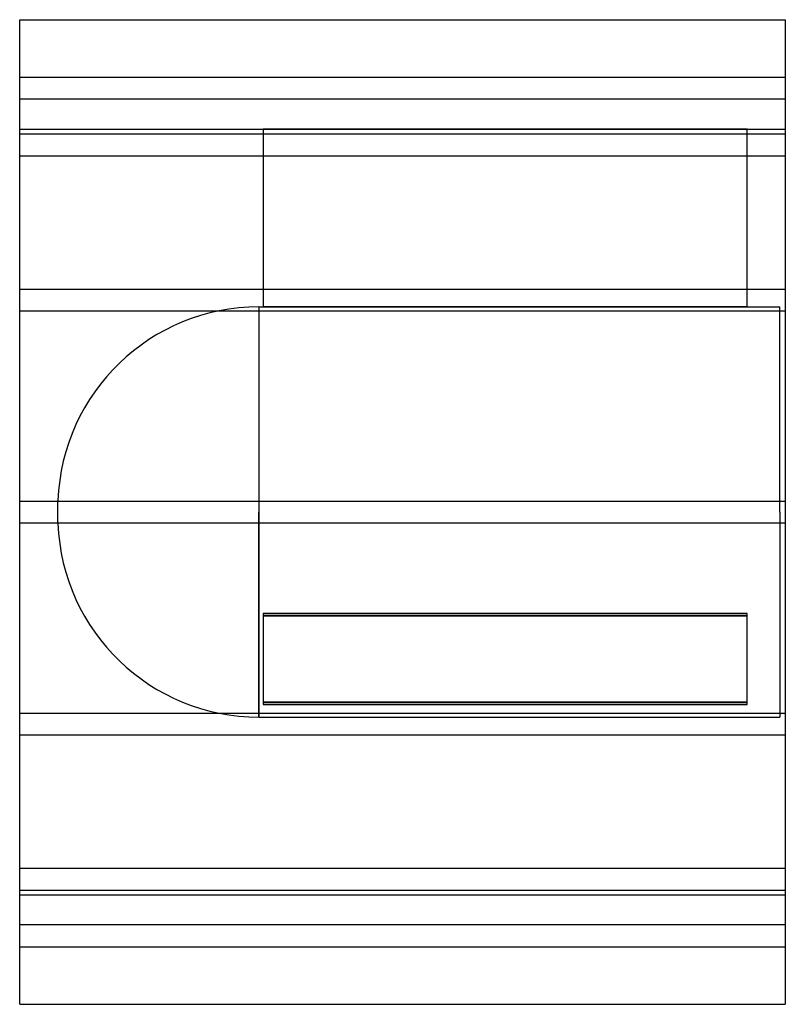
# Model space of a CAD drawing. Header units: millimetres. Extents: x -280 to 280, y -360 to 360.
import ezdxf

# ---------------------------------------------------------------- set-up
doc = ezdxf.new("R2010")
doc.units = ezdxf.units.MM
doc.layers.add('HIDDEN', color=7, linetype='Continuous')
doc.layers.add('THICK', color=7, linetype='Continuous')

msp = doc.modelspace()

# ---------------------------------------------------------------- linework, layer by layer
at = {"layer": 'HIDDEN'}
for p, q in [((-280, 318), (280, 318)), ((280, 302), (-280, 302)), ((-280, 280), (-102, 280)), ((-280, 276.47), (280, 276.47)), ((-280, 276.47), (280, 276.47)), ((252, 280), (-102, 280)), ((-102, 280), (-102, 150)), ((-102, 280), (-102, 280)), ((-102, 280), (252, 280)), ((252, 150), (252, 280)), ((252, 280), (252, 280)), ((252, 280), (280, 280)), ((-280, 260.47), (280, 260.47)), ((-280, 260.47), (280, 260.47)), ((-280, 163), (280, 163)), ((-280, 163), (280, 163)), ((-280, 147), (280, 147)), ((-280, 147), (280, 147)), ((-105.1, 150), (-105.1, 0)), ((-105.1, 150), (-102, 150)), ((-102, 150), (252, 150)), ((252, 150), (-102, 150)), ((252, 150), (276, 150)), ((276, 0), (276, 150)), ((-280, 8), (280, 8)), ((-280, 8), (280, 8)), ((-252, 0), (-252, 8.42)), ((-105.1, 0), (-105.1, -150)), ((276, 0), (276, -150)), ((-252, -8.42), (-252, 0)), ((-105.1, -150), (-105.1, 0)), ((-280, -8), (280, -8)), ((-280, -8), (280, -8)), ((252, -74.13), (-102, -74.13)), ((-102, -74.13), (252, -74.13)), ((-102, -74.13), (-102, -139.13)), ((-102, -75.86), (252, -75.86)), ((252, -75.86), (-102, -75.86)), ((252, -139.13), (252, -74.13)), ((-102, -139.13), (252, -139.13)), ((-102, -139.13), (-102, -140.87)), ((252, -139.13), (-102, -139.13)), ((252, -140.87), (-102, -140.87)), ((-102, -140.87), (252, -140.87)), ((252, -140.87), (252, -139.13)), ((-280, -147), (280, -147)), ((-280, -147), (280, -147)), ((-105.1, -150), (276, -150)), ((-280, -163), (280, -163)), ((-280, -163), (280, -163)), ((-280, -260.47), (280, -260.47)), ((-280, -260.47), (280, -260.47)), ((-280, -276.47), (280, -276.47)), ((-280, -276.47), (280, -276.47)), ((-280, -280), (280, -280)), ((280, -302), (-280, -302)), ((-280, -318), (280, -318))]:
    msp.add_line(p, q, dxfattribs=at)
for centre, start, end in [((-105.1, 3), 89.99998, 177.88649), ((-105.1, -3), 182.11351, 270.00002)]:
    msp.add_arc(centre, 147, start, end, dxfattribs=at)
at = {"layer": 'THICK'}
for p, q in [((-280, 0), (-280, 360)), ((-280, 360), (280, 360)), ((280, 360), (280, 0)), ((280, 0), (280, -360)), ((-280, -360), (-280, 0)), ((-280, -360), (280, -360))]:
    msp.add_line(p, q, dxfattribs=at)

doc.saveas('drawing.dxf')
